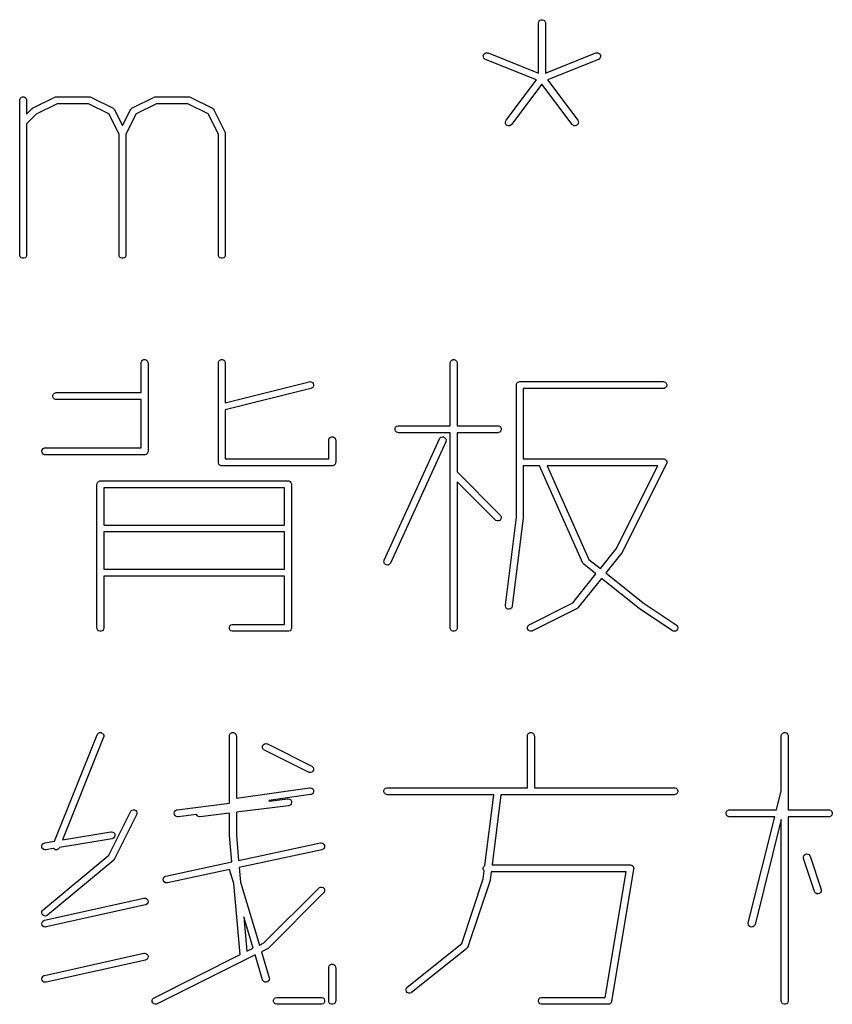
# Model space of a CAD drawing. Extents: x 20 to 216, y -192 to -20.
# Tile 3 of 11: x 43 to 61, y -192 to -171. Entities that reach past the tile are written whole.
import ezdxf

# ---------------------------------------------------------------- set-up
doc = ezdxf.new("R2010")
doc.units = 0
doc.layers.add('BLACK', color=7, linetype='CONTINUOUS')

msp = doc.modelspace()

# ---------------------------------------------------------------- linework, layer by layer
at = {"layer": 'BLACK', "linetype": 'CONTINUOUS'}
for p, q in [((54.558459, -171.266223), (54.569658, -171.239187)), ((54.569658, -171.239187), (54.59035, -171.218495)), ((54.59035, -171.218495), (54.617386, -171.207296)), ((54.617386, -171.207296), (54.64665, -171.207296)), ((54.64665, -171.207296), (54.673686, -171.218495)), ((54.673686, -171.218495), (54.694378, -171.239187)), ((54.694378, -171.239187), (54.705577, -171.266223)), ((54.557018, -171.280855), (54.558459, -171.266223)), ((54.557018, -172.360553), (54.557018, -171.280855)), ((54.705577, -171.266223), (54.707018, -171.280855)), ((54.707018, -171.280855), (54.707018, -172.360553)), ((53.36781, -171.981406), (53.378678, -171.954235)), ((53.368167, -172.010668), (53.36781, -171.981406)), ((53.379694, -172.037565), (53.368167, -172.010668)), ((53.378678, -171.954235), (53.399117, -171.933292)), ((53.400637, -172.058004), (53.379694, -172.037565)), ((53.399117, -171.933292), (53.426014, -171.921765)), ((53.413688, -172.064776), (53.400637, -172.058004)), ((54.5133, -172.504621), (53.413688, -172.064776)), ((53.426014, -171.921765), (53.455276, -171.921408)), ((53.455276, -171.921408), (53.469396, -171.925504)), ((53.469396, -171.925504), (54.557018, -172.360553)), ((54.707018, -172.360553), (55.794641, -171.925504)), ((55.850349, -172.064776), (54.750735, -172.504621)), ((55.794641, -171.925504), (55.808761, -171.921408)), ((55.808761, -171.921408), (55.838023, -171.921765)), ((55.838023, -171.921765), (55.86492, -171.933292)), ((55.8634, -172.058004), (55.850349, -172.064776)), ((55.884343, -172.037565), (55.8634, -172.058004)), ((55.86492, -171.933292), (55.885359, -171.954235)), ((55.89587, -172.010668), (55.884343, -172.037565)), ((55.885359, -171.954235), (55.896227, -171.981406)), ((55.896227, -171.981406), (55.89587, -172.010668)), ((53.857733, -173.378712), (54.5133, -172.504621)), ((54.750735, -172.504621), (55.406304, -173.378712)), ((54.632018, -172.596331), (53.977733, -173.468712)), ((55.286304, -173.468712), (54.632018, -172.596331)), ((43.366542, -172.947521), (43.367983, -172.932889)), ((43.366542, -176.280855), (43.366542, -172.947521)), ((43.367983, -172.932889), (43.379182, -172.905853)), ((43.379182, -172.905853), (43.399874, -172.885161)), ((43.399874, -172.885161), (43.42691, -172.873962)), ((43.42691, -172.873962), (43.456174, -172.873962)), ((43.456174, -172.873962), (43.48321, -172.885161)), ((43.48321, -172.885161), (43.503902, -172.905853)), ((43.503902, -172.905853), (43.515101, -172.932889)), ((43.515101, -172.932889), (43.516542, -172.947521)), ((43.516542, -172.947521), (43.516542, -173.242646)), ((43.646096, -173.118535), (44.122286, -172.880439)), ((44.122286, -172.880439), (44.136018, -172.875184)), ((44.136018, -172.875184), (44.138705, -172.874993)), ((44.138705, -172.874993), (44.141195, -172.873962)), ((44.141195, -172.873962), (44.155827, -172.872521)), ((44.155827, -172.872521), (44.870113, -172.872521)), ((44.870113, -172.872521), (44.884745, -172.873962)), ((44.884745, -172.873962), (44.887234, -172.874993)), ((44.887234, -172.874993), (44.889922, -172.875184)), ((44.889922, -172.875184), (44.903654, -172.880439)), ((44.903654, -172.880439), (45.379845, -173.118535)), ((45.788953, -173.118535), (46.265144, -172.880439)), ((46.265144, -172.880439), (46.278876, -172.875184)), ((46.278876, -172.875184), (46.281563, -172.874993)), ((46.281563, -172.874993), (46.284053, -172.873962)), ((46.284053, -172.873962), (46.298685, -172.872521)), ((46.298685, -172.872521), (47.01297, -172.872521)), ((47.01297, -172.872521), (47.027602, -172.873962)), ((47.027602, -172.873962), (47.030091, -172.874993)), ((47.030091, -172.874993), (47.032779, -172.875184)), ((47.032779, -172.875184), (47.046511, -172.880439)), ((47.046511, -172.880439), (47.522702, -173.118535)), ((43.516542, -173.242646), (43.626604, -173.132584)), ((43.626604, -173.132584), (43.632356, -173.127863)), ((43.632356, -173.127863), (43.633653, -173.126368)), ((43.633653, -173.126368), (43.635907, -173.124948)), ((43.635907, -173.124948), (43.637969, -173.123257)), ((43.637969, -173.123257), (43.639799, -173.122498)), ((43.639799, -173.122498), (43.646096, -173.118535)), ((44.173532, -173.022521), (43.724064, -173.247255)), ((44.852408, -173.022521), (44.173532, -173.022521)), ((45.290402, -173.241518), (44.852408, -173.022521)), ((45.379845, -173.118535), (45.382291, -173.120075)), ((45.382291, -173.120075), (45.383446, -173.12046)), ((45.383446, -173.12046), (45.384884, -173.121707)), ((45.384884, -173.121707), (45.392288, -173.126368)), ((45.392288, -173.126368), (45.398447, -173.133469)), ((45.398447, -173.133469), (45.405554, -173.139633)), ((45.405554, -173.139633), (45.410215, -173.147038)), ((45.410215, -173.147038), (45.411461, -173.148475)), ((45.411461, -173.148475), (45.411845, -173.149628)), ((45.411845, -173.149628), (45.413386, -173.152076)), ((45.413386, -173.152076), (45.584399, -173.494102)), ((45.584399, -173.494102), (45.755412, -173.152076)), ((45.755412, -173.152076), (45.756952, -173.149629)), ((45.756952, -173.149629), (45.757337, -173.148475)), ((45.757337, -173.148475), (45.758584, -173.147036)), ((45.758584, -173.147036), (45.763245, -173.139633)), ((45.763245, -173.139633), (45.770347, -173.133472)), ((45.770347, -173.133472), (45.77651, -173.126367)), ((45.77651, -173.126367), (45.783911, -173.121707)), ((45.783911, -173.121707), (45.785352, -173.120459)), ((45.785352, -173.120459), (45.786508, -173.120073)), ((45.786508, -173.120073), (45.788953, -173.118535)), ((46.31639, -173.022521), (45.878395, -173.241518)), ((46.995265, -173.022521), (46.31639, -173.022521)), ((47.433259, -173.241518), (46.995265, -173.022521)), ((47.522702, -173.118535), (47.525148, -173.120075)), ((47.525148, -173.120075), (47.526303, -173.12046)), ((47.526303, -173.12046), (47.527741, -173.121707)), ((47.527741, -173.121707), (47.535145, -173.126368)), ((47.535145, -173.126368), (47.541304, -173.133469)), ((47.541304, -173.133469), (47.548411, -173.139633)), ((47.548411, -173.139633), (47.553072, -173.147038)), ((47.553072, -173.147038), (47.554318, -173.148475)), ((47.554318, -173.148475), (47.554702, -173.149628)), ((47.554702, -173.149628), (47.556243, -173.152076)), ((47.556243, -173.152076), (47.794338, -173.628266)), ((43.724064, -173.247255), (43.516542, -173.454778)), ((45.509399, -173.679512), (45.290402, -173.241518)), ((45.878395, -173.241518), (45.659399, -173.679512)), ((47.652256, -173.679512), (47.433259, -173.241518)), ((53.850107, -173.391282), (53.857733, -173.378712)), ((55.406304, -173.378712), (55.41393, -173.391282)), ((43.516542, -173.454778), (43.516542, -176.280855)), ((53.842844, -173.41963), (53.850107, -173.391282)), ((53.846983, -173.448599), (53.842844, -173.41963)), ((53.861892, -173.47378), (53.846983, -173.448599)), ((53.885303, -173.491338), (53.861892, -173.47378)), ((53.913651, -173.498601), (53.885303, -173.491338)), ((53.94262, -173.494462), (53.913651, -173.498601)), ((53.967801, -173.479553), (53.94262, -173.494462)), ((53.977733, -173.468712), (53.967801, -173.479553)), ((55.296236, -173.479553), (55.286304, -173.468712)), ((55.321417, -173.494462), (55.296236, -173.479553)), ((55.350385, -173.4986), (55.321417, -173.494462)), ((55.378734, -173.491338), (55.350385, -173.4986)), ((55.402145, -173.47378), (55.378734, -173.491338)), ((55.417054, -173.448599), (55.402145, -173.47378)), ((55.41393, -173.391282), (55.421193, -173.41963)), ((55.421193, -173.41963), (55.417054, -173.448599)), ((45.509399, -176.280855), (45.509399, -173.679512)), ((45.659399, -173.679512), (45.659399, -176.280855)), ((47.652256, -176.280855), (47.652256, -173.679512)), ((47.794338, -173.628266), (47.799593, -173.641998)), ((47.799593, -173.641998), (47.799783, -173.644685)), ((47.799783, -173.644685), (47.800815, -173.647175)), ((47.800815, -173.647175), (47.802256, -173.661807)), ((47.802256, -173.661807), (47.802256, -176.280855)), ((43.367983, -176.295487), (43.366542, -176.280855)), ((43.379182, -176.322523), (43.367983, -176.295487)), ((43.399874, -176.343215), (43.379182, -176.322523)), ((43.42691, -176.354414), (43.399874, -176.343215)), ((43.456174, -176.354414), (43.42691, -176.354414)), ((43.48321, -176.343215), (43.456174, -176.354414)), ((43.503902, -176.322523), (43.48321, -176.343215)), ((43.515101, -176.295487), (43.503902, -176.322523)), ((43.516542, -176.280855), (43.515101, -176.295487)), ((45.51084, -176.295487), (45.509399, -176.280855)), ((45.522039, -176.322523), (45.51084, -176.295487)), ((45.542731, -176.343215), (45.522039, -176.322523)), ((45.569767, -176.354414), (45.542731, -176.343215)), ((45.599031, -176.354414), (45.569767, -176.354414)), ((45.626067, -176.343215), (45.599031, -176.354414)), ((45.646759, -176.322523), (45.626067, -176.343215)), ((45.657958, -176.295487), (45.646759, -176.322523)), ((45.659399, -176.280855), (45.657958, -176.295487)), ((47.653697, -176.295487), (47.652256, -176.280855)), ((47.664896, -176.322523), (47.653697, -176.295487)), ((47.685588, -176.343215), (47.664896, -176.322523)), ((47.712624, -176.354414), (47.685588, -176.343215)), ((47.741888, -176.354414), (47.712624, -176.354414)), ((47.768924, -176.343215), (47.741888, -176.354414)), ((47.789616, -176.322523), (47.768924, -176.343215)), ((47.800815, -176.295487), (47.789616, -176.322523)), ((47.802256, -176.280855), (47.800815, -176.295487)), ((45.985587, -178.616289), (45.987028, -178.601657)), ((45.985587, -179.255575), (45.985587, -178.616289)), ((45.987028, -178.601657), (45.998227, -178.574621)), ((45.998227, -178.574621), (46.018919, -178.553929)), ((46.018919, -178.553929), (46.045955, -178.54273)), ((46.045955, -178.54273), (46.075219, -178.54273)), ((46.075219, -178.54273), (46.102255, -178.553929)), ((46.102255, -178.553929), (46.122947, -178.574621)), ((46.122947, -178.574621), (46.134146, -178.601657)), ((46.134146, -178.601657), (46.135587, -178.616289)), ((46.135587, -178.616289), (46.135587, -180.521051)), ((47.652254, -178.616289), (47.653695, -178.601657)), ((47.652254, -180.759146), (47.652254, -178.616289)), ((47.653695, -178.601657), (47.664894, -178.574621)), ((47.664894, -178.574621), (47.685586, -178.553929)), ((47.685586, -178.553929), (47.712622, -178.54273)), ((47.712622, -178.54273), (47.741886, -178.54273)), ((47.741886, -178.54273), (47.768922, -178.553929)), ((47.768922, -178.553929), (47.789614, -178.574621)), ((47.789614, -178.574621), (47.800813, -178.601657)), ((47.800813, -178.601657), (47.802254, -178.616289)), ((47.802254, -178.616289), (47.802254, -179.472611)), ((52.652253, -178.616289), (52.653694, -178.601657)), ((52.652253, -179.96986), (52.652253, -178.616289)), ((52.653694, -178.601657), (52.664893, -178.574621)), ((52.664893, -178.574621), (52.685585, -178.553929)), ((52.685585, -178.553929), (52.712621, -178.54273)), ((52.712621, -178.54273), (52.741885, -178.54273)), ((52.741885, -178.54273), (52.768921, -178.553929)), ((52.768921, -178.553929), (52.789613, -178.574621)), ((52.789613, -178.574621), (52.800812, -178.601657)), ((52.800812, -178.601657), (52.802253, -178.616289)), ((52.802253, -178.616289), (52.802253, -179.96986)), ((47.802254, -179.472611), (49.613826, -179.019719)), ((49.613826, -179.019719), (49.628371, -179.017568)), ((49.628371, -179.017568), (49.657316, -179.021876)), ((49.657316, -179.021876), (49.682409, -179.036931)), ((49.682409, -179.036931), (49.69983, -179.060444)), ((49.70262, -179.117779), (49.687565, -179.142872)), ((49.69983, -179.060444), (49.706928, -179.088834)), ((49.706928, -179.088834), (49.70262, -179.117779)), ((54.080825, -179.09248), (54.082266, -179.077848)), ((54.080825, -181.944952), (54.080825, -179.09248)), ((54.082266, -179.077848), (54.093465, -179.050812)), ((54.093465, -179.050812), (54.114157, -179.03012)), ((54.114157, -179.03012), (54.141193, -179.018921)), ((54.141193, -179.018921), (54.155825, -179.01748)), ((54.155825, -179.01748), (57.251063, -179.01748)), ((57.251063, -179.01748), (57.265695, -179.018921)), ((57.265695, -179.018921), (57.292731, -179.03012)), ((57.292731, -179.03012), (57.313423, -179.050812)), ((57.313423, -179.050812), (57.324622, -179.077848)), ((57.324622, -179.107112), (57.313423, -179.134148)), ((57.324622, -179.077848), (57.324622, -179.107112)), ((44.082266, -179.315943), (44.093465, -179.288907)), ((44.082266, -179.345207), (44.082266, -179.315943)), ((44.093465, -179.288907), (44.114157, -179.268215)), ((44.114157, -179.268215), (44.141193, -179.257016)), ((44.141193, -179.257016), (44.155825, -179.255575)), ((44.155825, -179.255575), (45.985587, -179.255575)), ((49.650207, -179.165241), (47.802254, -179.627228)), ((49.664052, -179.160294), (49.650207, -179.165241)), ((49.687565, -179.142872), (49.664052, -179.160294)), ((57.251063, -179.16748), (54.230825, -179.16748)), ((54.230825, -179.16748), (54.230825, -180.684146)), ((57.265695, -179.166039), (57.251063, -179.16748)), ((57.292731, -179.15484), (57.265695, -179.166039)), ((57.313423, -179.134148), (57.292731, -179.15484)), ((44.093465, -179.372243), (44.082266, -179.345207)), ((44.114157, -179.392935), (44.093465, -179.372243)), ((44.141193, -179.404134), (44.114157, -179.392935)), ((44.155825, -179.405575), (44.141193, -179.404134)), ((45.985587, -179.405575), (44.155825, -179.405575)), ((45.985587, -180.446051), (45.985587, -179.405575)), ((47.802254, -179.627228), (47.802254, -180.684146)), ((51.522145, -179.971301), (51.536777, -179.96986)), ((51.536777, -179.96986), (52.652253, -179.96986)), ((52.802253, -179.96986), (53.679634, -179.96986)), ((53.679634, -179.96986), (53.694266, -179.971301)), ((51.463218, -180.030228), (51.474417, -180.003192)), ((51.463218, -180.059492), (51.463218, -180.030228)), ((51.474417, -180.086528), (51.463218, -180.059492)), ((51.474417, -180.003192), (51.495109, -179.9825)), ((51.495109, -180.10722), (51.474417, -180.086528)), ((51.495109, -179.9825), (51.522145, -179.971301)), ((51.522145, -180.118419), (51.495109, -180.10722)), ((51.536777, -180.11986), (51.522145, -180.118419)), ((52.652253, -180.11986), (51.536777, -180.11986)), ((52.652253, -184.330575), (52.652253, -180.11986)), ((53.679634, -180.11986), (52.802253, -180.11986)), ((52.802253, -180.11986), (52.802253, -180.966175)), ((53.694266, -180.118419), (53.679634, -180.11986)), ((53.694266, -179.971301), (53.721302, -179.9825)), ((53.721302, -180.10722), (53.694266, -180.118419)), ((53.721302, -179.9825), (53.741994, -180.003192)), ((53.741994, -180.086528), (53.721302, -180.10722)), ((53.741994, -180.003192), (53.753193, -180.030228)), ((53.753193, -180.059492), (53.741994, -180.086528)), ((53.753193, -180.030228), (53.753193, -180.059492)), ((50.033206, -180.282956), (50.034647, -180.268324)), ((50.033206, -180.684146), (50.033206, -180.282956)), ((50.034647, -180.268324), (50.045846, -180.241288)), ((50.045846, -180.241288), (50.066538, -180.220596)), ((50.066538, -180.220596), (50.093574, -180.209397)), ((50.093574, -180.209397), (50.122838, -180.209397)), ((50.122838, -180.209397), (50.149874, -180.220596)), ((50.149874, -180.220596), (50.170566, -180.241288)), ((50.170566, -180.241288), (50.181765, -180.268324)), ((50.181765, -180.268324), (50.183206, -180.282956)), ((50.183206, -180.282956), (50.183206, -180.759146)), ((51.230405, -182.870968), (52.42088, -180.251921)), ((52.557435, -180.313991), (51.366959, -182.933038)), ((52.42088, -180.251921), (52.428247, -180.239197)), ((52.428247, -180.239197), (52.44963, -180.219218)), ((52.44963, -180.219218), (52.47703, -180.208943)), ((52.47703, -180.208943), (52.506276, -180.209936)), ((52.506276, -180.209936), (52.532917, -180.222045)), ((52.532917, -180.222045), (52.552896, -180.243428)), ((52.552896, -180.243428), (52.563171, -180.270828)), ((52.562178, -180.300075), (52.557435, -180.313991)), ((52.563171, -180.270828), (52.562178, -180.300075)), ((43.844171, -180.506419), (43.85537, -180.479383)), ((43.844171, -180.535683), (43.844171, -180.506419)), ((43.85537, -180.562719), (43.844171, -180.535683)), ((43.85537, -180.479383), (43.876062, -180.458691)), ((43.876062, -180.583411), (43.85537, -180.562719)), ((43.876062, -180.458691), (43.903098, -180.447492)), ((43.903098, -180.59461), (43.876062, -180.583411)), ((43.903098, -180.447492), (43.91773, -180.446051)), ((43.91773, -180.596051), (43.903098, -180.59461)), ((43.91773, -180.446051), (45.985587, -180.446051)), ((46.060587, -180.596051), (43.91773, -180.596051)), ((46.075219, -180.59461), (46.060587, -180.596051)), ((46.102255, -180.583411), (46.075219, -180.59461)), ((46.122947, -180.562719), (46.102255, -180.583411)), ((46.134146, -180.535683), (46.122947, -180.562719)), ((46.135587, -180.521051), (46.134146, -180.535683)), ((47.653695, -180.773777), (47.652254, -180.759146)), ((47.653695, -180.773778), (47.653695, -180.773777)), ((47.664894, -180.800814), (47.653695, -180.773778)), ((47.685586, -180.821506), (47.664894, -180.800814)), ((47.802254, -180.684146), (50.033206, -180.684146)), ((50.170566, -180.800814), (50.149874, -180.821506)), ((50.181765, -180.773778), (50.170566, -180.800814)), ((50.183206, -180.759146), (50.181765, -180.773777)), ((50.181765, -180.773777), (50.181765, -180.773778)), ((54.230825, -180.684146), (57.251063, -180.684146)), ((57.318145, -180.792687), (56.365764, -182.697449)), ((57.251063, -180.684146), (57.265695, -180.685587)), ((57.265695, -180.685587), (57.268184, -180.686618)), ((57.268184, -180.686618), (57.270872, -180.686809)), ((57.270872, -180.686809), (57.281628, -180.692187)), ((57.281628, -180.692187), (57.292731, -180.696786)), ((57.292731, -180.696786), (57.294635, -180.69869)), ((57.294635, -180.69869), (57.297047, -180.699896)), ((57.297047, -180.699896), (57.304925, -180.70898)), ((57.304925, -180.70898), (57.313423, -180.717478)), ((57.313423, -180.717478), (57.314454, -180.719968)), ((57.314454, -180.719968), (57.31622, -180.722004)), ((57.31622, -180.722004), (57.32002, -180.733406)), ((57.3234, -180.778955), (57.318145, -180.792687)), ((57.32002, -180.733406), (57.324622, -180.744514)), ((57.32359, -180.776267), (57.3234, -180.778955)), ((57.324622, -180.773778), (57.32359, -180.776267)), ((57.324622, -180.744514), (57.324622, -180.747209)), ((57.324622, -180.747209), (57.325474, -180.749765)), ((57.325474, -180.749765), (57.324622, -180.761756)), ((57.324622, -180.761756), (57.324622, -180.773778)), ((47.712622, -180.832705), (47.685586, -180.821506)), ((47.727254, -180.834146), (47.712622, -180.832705)), ((50.108206, -180.834146), (47.727254, -180.834146)), ((50.122838, -180.832705), (50.108206, -180.834146)), ((50.149874, -180.821506), (50.122838, -180.832705)), ((52.802253, -180.966175), (53.732667, -181.896589)), ((54.583275, -180.834146), (54.230825, -180.834146)), ((54.230825, -180.834146), (54.230825, -181.949622)), ((55.51586, -182.932463), (54.583275, -180.834146)), ((57.12971, -180.834146), (54.747422, -180.834146)), ((54.747422, -180.834146), (55.645512, -182.854849)), ((56.235153, -182.62326), (57.12971, -180.834146)), ((45.033206, -181.235337), (45.034647, -181.220705)), ((45.033206, -184.330575), (45.033206, -181.235337)), ((45.034647, -181.220705), (45.045846, -181.193669)), ((45.045846, -181.193669), (45.066538, -181.172977)), ((45.066538, -181.172977), (45.093574, -181.161778)), ((45.093574, -181.161778), (45.108206, -181.160337)), ((45.108206, -181.160337), (49.155825, -181.160337)), ((49.155825, -181.160337), (49.170457, -181.161778)), ((49.170457, -181.161778), (49.197493, -181.172977)), ((49.197493, -181.172977), (49.218185, -181.193669)), ((49.218185, -181.193669), (49.229384, -181.220705)), ((49.229384, -181.220705), (49.230825, -181.235337)), ((49.230825, -181.235337), (49.230825, -184.330575)), ((53.626601, -182.002655), (52.802253, -181.178307)), ((52.802253, -181.178307), (52.802253, -184.330575)), ((49.080825, -181.310337), (45.183206, -181.310337)), ((45.183206, -181.310337), (45.183206, -182.112718)), ((49.080825, -182.112718), (49.080825, -181.310337)), ((53.637966, -182.011982), (53.626601, -182.002655)), ((53.665002, -182.023181), (53.637966, -182.011982)), ((53.694265, -182.023181), (53.665002, -182.023181)), ((53.721302, -182.011982), (53.694265, -182.023181)), ((53.741994, -181.99129), (53.721302, -182.011982)), ((53.732667, -181.896589), (53.741994, -181.907954)), ((53.741994, -181.907954), (53.753193, -181.93499)), ((53.753193, -181.964253), (53.741994, -181.99129)), ((53.753193, -181.93499), (53.753193, -181.964253)), ((53.843309, -183.845081), (54.080825, -181.944952)), ((54.230246, -181.958925), (53.992151, -183.863687)), ((54.230368, -181.95426), (54.230246, -181.958925)), ((54.230825, -181.949622), (54.230368, -181.95426)), ((45.183206, -182.112718), (49.080825, -182.112718)), ((49.080825, -182.262718), (45.183206, -182.262718)), ((45.183206, -182.262718), (45.183206, -183.065099)), ((49.080825, -183.065099), (49.080825, -182.262718)), ((55.892079, -183.052103), (56.235153, -182.62326)), ((56.357247, -182.71076), (56.009209, -183.145807)), ((56.357655, -182.710131), (56.357247, -182.71076)), ((56.357932, -182.709892), (56.357655, -182.710131)), ((56.361577, -182.7041), (56.357932, -182.709892)), ((56.365262, -182.698434), (56.361577, -182.7041)), ((56.365362, -182.698086), (56.365262, -182.698434)), ((56.365764, -182.697449), (56.365362, -182.698086)), ((51.224669, -182.914131), (51.225662, -182.884885)), ((51.234944, -182.941531), (51.224669, -182.914131)), ((51.225662, -182.884885), (51.230405, -182.870968)), ((51.254923, -182.962914), (51.234944, -182.941531)), ((51.366959, -182.933038), (51.359593, -182.945762)), ((55.52312, -182.945249), (55.51586, -182.932463)), ((55.525459, -182.947472), (55.52312, -182.945249)), ((55.645512, -182.854849), (55.892079, -183.052103)), ((45.183206, -183.065099), (49.080825, -183.065099)), ((51.281564, -182.975023), (51.254923, -182.962914)), ((51.31081, -182.976016), (51.281564, -182.975023)), ((51.33821, -182.965741), (51.31081, -182.976016)), ((51.359593, -182.945762), (51.33821, -182.965741)), ((55.527018, -182.950302), (55.525459, -182.947472)), ((55.537544, -182.960568), (55.527018, -182.950302)), ((55.798375, -183.169233), (55.537544, -182.960568)), ((56.009209, -183.145807), (56.819176, -183.793781)), ((49.080825, -183.215099), (45.183206, -183.215099)), ((45.183206, -183.215099), (45.183206, -184.330575)), ((49.080825, -184.255575), (49.080825, -183.215099)), ((55.298026, -183.794668), (55.798375, -183.169233)), ((55.915505, -183.262937), (55.404866, -183.901236)), ((56.72802, -183.912949), (55.915505, -183.262937)), ((54.360379, -184.263493), (55.298026, -183.794668)), ((56.819176, -183.793781), (57.53076, -184.268171)), ((53.842924, -183.859779), (53.843309, -183.845081)), ((53.850683, -183.887995), (53.842924, -183.859779)), ((53.868649, -183.911094), (53.850683, -183.887995)), ((53.894087, -183.92556), (53.868649, -183.911094)), ((53.923125, -183.92919), (53.894087, -183.92556)), ((53.951341, -183.921431), (53.923125, -183.92919)), ((53.97444, -183.903465), (53.951341, -183.921431)), ((53.988906, -183.878027), (53.97444, -183.903465)), ((53.992151, -183.863687), (53.988906, -183.878027)), ((55.379842, -183.921466), (54.427461, -184.397657)), ((55.392285, -183.913633), (55.379842, -183.921466)), ((55.393274, -183.912491), (55.392285, -183.913633)), ((55.3946, -183.911762), (55.393274, -183.912491)), ((55.404866, -183.901236), (55.3946, -183.911762)), ((56.730745, -183.914721), (56.72802, -183.912949)), ((56.733269, -183.916788), (56.730745, -183.914721)), ((57.447555, -184.392979), (56.733269, -183.916788)), ((45.034647, -184.345207), (45.033206, -184.330575)), ((45.045846, -184.372243), (45.034647, -184.345207)), ((45.066538, -184.392935), (45.045846, -184.372243)), ((45.093574, -184.404134), (45.066538, -184.392935)), ((45.122838, -184.404134), (45.093574, -184.404134)), ((45.149874, -184.392935), (45.122838, -184.404134)), ((45.170566, -184.372243), (45.149874, -184.392935)), ((45.181765, -184.345207), (45.170566, -184.372243)), ((45.183206, -184.330575), (45.181765, -184.345207)), ((47.89179, -184.315943), (47.902989, -184.288907)), ((47.89179, -184.345207), (47.89179, -184.315943)), ((47.902989, -184.372243), (47.89179, -184.345207)), ((47.902989, -184.288907), (47.923681, -184.268215)), ((47.923681, -184.392935), (47.902989, -184.372243)), ((47.923681, -184.268215), (47.950717, -184.257016)), ((47.950717, -184.404134), (47.923681, -184.392935)), ((47.950717, -184.257016), (47.965349, -184.255575)), ((47.965349, -184.405575), (47.950717, -184.404134)), ((47.965349, -184.255575), (49.080825, -184.255575)), ((49.155825, -184.405575), (47.965349, -184.405575)), ((49.170457, -184.404134), (49.155825, -184.405575)), ((49.197493, -184.392935), (49.170457, -184.404134)), ((49.218185, -184.372243), (49.197493, -184.392935)), ((49.229384, -184.345207), (49.218185, -184.372243)), ((49.230825, -184.330575), (49.229384, -184.345206)), ((49.229384, -184.345206), (49.229384, -184.345207)), ((52.653694, -184.345207), (52.652253, -184.330575)), ((52.664893, -184.372243), (52.653694, -184.345207)), ((52.685585, -184.392935), (52.664893, -184.372243)), ((52.712621, -184.404134), (52.685585, -184.392935)), ((52.741885, -184.404134), (52.712621, -184.404134)), ((52.768921, -184.392935), (52.741885, -184.404134)), ((52.789613, -184.372243), (52.768921, -184.392935)), ((52.800812, -184.345207), (52.789613, -184.372243)), ((52.802253, -184.330575), (52.800812, -184.345207)), ((54.319509, -184.321194), (54.328763, -184.293433)), ((54.321583, -184.350384), (54.319509, -184.321194)), ((54.33467, -184.376559), (54.321583, -184.350384)), ((54.328763, -184.293433), (54.347936, -184.271325)), ((54.356778, -184.395732), (54.33467, -184.376559)), ((54.347936, -184.271325), (54.360379, -184.263493)), ((54.384539, -184.404986), (54.356778, -184.395732)), ((54.413729, -184.402912), (54.384539, -184.404986)), ((54.427461, -184.397657), (54.413729, -184.402912)), ((57.460529, -184.399896), (57.447555, -184.392979)), ((57.489237, -184.405575), (57.460529, -184.399896)), ((57.517931, -184.399836), (57.489237, -184.405575)), ((57.542246, -184.383553), (57.517931, -184.399836)), ((57.53076, -184.268171), (57.542136, -184.277487)), ((57.542136, -184.277487), (57.558419, -184.301802)), ((57.558479, -184.359204), (57.542246, -184.383553)), ((57.558419, -184.301802), (57.564158, -184.330496)), ((57.564158, -184.330496), (57.558479, -184.359204)), ((44.11887, -188.937402), (45.03857, -186.638155)), ((45.177842, -186.693863), (44.291965, -188.908553)), ((45.03857, -186.638155), (45.045342, -186.625104)), ((45.045342, -186.625104), (45.065781, -186.604161)), ((45.065781, -186.604161), (45.092678, -186.592634)), ((45.092678, -186.592634), (45.12194, -186.592277)), ((45.12194, -186.592277), (45.149111, -186.603145)), ((45.149111, -186.603145), (45.170054, -186.623584)), ((45.170054, -186.623584), (45.181581, -186.650481)), ((45.181938, -186.679743), (45.177842, -186.693863)), ((45.181581, -186.650481), (45.181938, -186.679743)), ((47.890349, -186.666009), (47.89179, -186.651377)), ((47.890349, -188.117657), (47.890349, -186.666009)), ((47.89179, -186.651377), (47.902989, -186.624341)), ((47.902989, -186.624341), (47.923681, -186.603649)), ((47.923681, -186.603649), (47.950717, -186.59245)), ((47.950717, -186.59245), (47.979981, -186.59245)), ((47.979981, -186.59245), (48.007017, -186.603649)), ((48.007017, -186.603649), (48.027709, -186.624341)), ((48.027709, -186.624341), (48.038908, -186.651377)), ((48.038908, -186.651377), (48.040349, -186.666009)), ((48.040349, -186.666009), (48.040349, -188.008104)), ((54.31892, -186.666009), (54.320361, -186.651377)), ((54.31892, -187.781485), (54.31892, -186.666009)), ((54.320361, -186.651377), (54.33156, -186.624341)), ((54.33156, -186.624341), (54.352252, -186.603649)), ((54.352252, -186.603649), (54.379288, -186.59245)), ((54.379288, -186.59245), (54.408552, -186.59245)), ((54.408552, -186.59245), (54.435588, -186.603649)), ((54.435588, -186.603649), (54.45628, -186.624341)), ((54.45628, -186.624341), (54.467479, -186.651377)), ((54.467479, -186.651377), (54.46892, -186.666009)), ((54.46892, -186.666009), (54.46892, -187.781485)), ((59.79511, -186.666009), (59.796551, -186.651377)), ((59.79511, -187.84725), (59.79511, -186.666009)), ((59.796551, -186.651377), (59.80775, -186.624341)), ((59.80775, -186.624341), (59.828442, -186.603649)), ((59.828442, -186.603649), (59.855478, -186.59245)), ((59.855478, -186.59245), (59.884742, -186.59245)), ((59.884742, -186.59245), (59.911778, -186.603649)), ((59.911778, -186.603649), (59.93247, -186.624341)), ((59.93247, -186.624341), (59.943669, -186.651377)), ((59.943669, -186.651377), (59.94511, -186.666009)), ((59.94511, -186.666009), (59.94511, -188.257676)), ((48.605224, -186.913485), (48.607298, -186.884295)), ((48.614478, -186.941246), (48.605224, -186.913485)), ((48.607298, -186.884295), (48.620385, -186.85812)), ((48.633651, -186.963354), (48.614478, -186.941246)), ((48.620385, -186.85812), (48.642493, -186.838947)), ((48.646094, -186.971186), (48.633651, -186.963354)), ((48.642493, -186.838947), (48.670254, -186.829693)), ((49.598475, -187.447377), (48.646094, -186.971186)), ((48.670254, -186.829693), (48.699444, -186.831767)), ((48.699444, -186.831767), (48.713176, -186.837022)), ((48.713176, -186.837022), (49.665557, -187.313213)), ((49.665557, -187.313213), (49.678, -187.321046)), ((49.678, -187.321046), (49.697174, -187.343153)), ((49.704353, -187.400105), (49.691266, -187.426279)), ((49.697174, -187.343153), (49.706427, -187.370914)), ((49.706427, -187.370914), (49.704353, -187.400105)), ((49.612207, -187.452632), (49.598475, -187.447377)), ((49.641397, -187.454706), (49.612207, -187.452632)), ((49.669158, -187.445452), (49.641397, -187.454706)), ((49.691266, -187.426279), (49.669158, -187.445452)), ((48.040349, -188.008104), (49.62141, -187.782239)), ((49.62141, -187.782239), (49.636098, -187.781596)), ((49.636098, -187.781596), (49.664446, -187.788859)), ((49.664446, -187.788859), (49.687857, -187.806417)), ((49.687857, -187.806417), (49.702767, -187.831597)), ((49.702767, -187.831597), (49.706905, -187.860567)), ((51.225123, -187.841853), (51.236322, -187.814817)), ((51.236322, -187.814817), (51.257014, -187.794125)), ((51.257014, -187.794125), (51.28405, -187.782926)), ((51.28405, -187.782926), (51.298682, -187.781485)), ((51.298682, -187.781485), (54.31892, -187.781485)), ((54.46892, -187.781485), (57.489158, -187.781485)), ((57.489158, -187.781485), (57.50379, -187.782926)), ((57.50379, -187.782926), (57.530826, -187.794125)), ((57.530826, -187.794125), (57.551518, -187.814817)), ((57.551518, -187.814817), (57.562717, -187.841853)), ((49.642623, -187.930731), (48.744076, -188.059094)), ((48.750113, -188.06971), (49.146522, -188.020159)), ((49.146522, -188.020159), (49.16122, -188.019774)), ((49.16122, -188.019774), (49.189436, -188.027533)), ((49.189436, -188.027533), (49.212535, -188.045499)), ((49.656904, -187.927235), (49.642623, -187.930731)), ((49.682084, -187.912325), (49.656904, -187.927235)), ((49.699642, -187.888915), (49.682084, -187.912325)), ((49.706905, -187.860567), (49.699642, -187.888915)), ((51.225123, -187.871117), (51.225123, -187.841853)), ((51.236322, -187.898153), (51.225123, -187.871117)), ((51.257014, -187.918845), (51.236322, -187.898153)), ((51.28405, -187.930044), (51.257014, -187.918845)), ((51.298682, -187.931485), (51.28405, -187.930044)), ((53.594675, -187.931485), (51.298682, -187.931485)), ((53.40371, -189.459201), (53.594675, -187.931485)), ((53.745843, -187.931485), (53.55626, -189.448152)), ((57.489158, -187.931485), (53.745843, -187.931485)), ((57.50379, -187.930044), (57.489158, -187.931485)), ((57.530826, -187.918845), (57.50379, -187.930044)), ((57.551518, -187.898153), (57.530826, -187.918845)), ((57.562717, -187.871117), (57.551518, -187.898153)), ((57.562717, -187.841853), (57.562717, -187.871117)), ((59.692503, -188.257676), (59.79511, -187.84725)), ((46.76557, -188.258255), (47.890349, -188.117657)), ((49.165127, -188.169001), (48.040349, -188.309598)), ((48.744076, -188.059094), (48.750113, -188.06971)), ((49.179468, -188.165756), (49.165127, -188.169001)), ((49.204906, -188.15129), (49.179468, -188.165756)), ((49.222871, -188.128191), (49.204906, -188.15129)), ((49.212535, -188.045499), (49.227001, -188.070937)), ((49.23063, -188.099975), (49.222871, -188.128191)), ((49.227001, -188.070937), (49.23063, -188.099975)), ((45.286235, -189.237482), (45.75541, -188.299135)), ((45.889574, -188.366217), (45.413383, -189.318598)), ((45.75541, -188.299135), (45.763243, -188.286692)), ((45.763243, -188.286692), (45.78535, -188.267518)), ((45.78535, -188.267518), (45.813111, -188.258265)), ((45.813111, -188.258265), (45.842302, -188.260339)), ((45.842302, -188.260339), (45.868476, -188.273426)), ((45.868476, -188.273426), (45.887649, -188.295534)), ((45.887649, -188.295534), (45.896903, -188.323295)), ((45.894829, -188.352485), (45.889574, -188.366217)), ((45.896903, -188.323295), (45.894829, -188.352485)), ((46.700067, -188.327281), (46.707826, -188.299065)), ((46.703697, -188.356319), (46.700067, -188.327281)), ((46.718163, -188.381757), (46.703697, -188.356319)), ((46.707826, -188.299065), (46.725792, -188.275966)), ((46.741262, -188.399723), (46.718163, -188.381757)), ((46.725792, -188.275966), (46.75123, -188.2615)), ((46.769478, -188.407482), (46.741262, -188.399723)), ((46.75123, -188.2615), (46.76557, -188.258255)), ((46.784176, -188.407097), (46.769478, -188.407482)), ((47.180584, -188.357545), (46.784176, -188.407097)), ((47.194353, -188.381757), (47.180584, -188.357545)), ((47.217452, -188.399723), (47.194353, -188.381757)), ((47.245668, -188.407482), (47.217452, -188.399723)), ((47.260366, -188.407097), (47.245668, -188.407482)), ((47.890349, -188.328348), (47.260366, -188.407097)), ((47.890349, -188.808866), (47.890349, -188.328348)), ((48.040349, -188.309598), (48.040349, -188.805464)), ((58.606075, -188.318044), (58.617274, -188.291008)), ((58.606075, -188.347308), (58.606075, -188.318044)), ((58.617274, -188.374344), (58.606075, -188.347308)), ((58.617274, -188.291008), (58.637966, -188.270316)), ((58.637966, -188.395036), (58.617274, -188.374344)), ((58.637966, -188.270316), (58.665002, -188.259117)), ((58.665002, -188.406235), (58.637966, -188.395036)), ((58.665002, -188.259117), (58.679634, -188.257676)), ((58.679634, -188.407676), (58.665002, -188.406235)), ((58.679634, -188.257676), (59.692503, -188.257676)), ((59.655003, -188.407676), (58.679634, -188.407676)), ((59.083063, -190.695438), (59.655003, -188.407676)), ((59.79511, -188.465718), (59.228585, -190.731818)), ((59.79511, -192.380295), (59.79511, -188.465718)), ((59.94511, -188.257676), (60.822491, -188.257676)), ((60.822491, -188.407676), (59.94511, -188.407676)), ((59.94511, -188.407676), (59.94511, -192.380295)), ((60.822491, -188.257676), (60.837123, -188.259117)), ((60.837123, -188.406235), (60.822491, -188.407676)), ((60.837123, -188.259117), (60.864159, -188.270316)), ((60.864159, -188.395036), (60.837123, -188.406235)), ((60.864159, -188.270316), (60.884851, -188.291008)), ((60.884851, -188.374344), (60.864159, -188.395036)), ((60.884851, -188.291008), (60.89605, -188.318044)), ((60.89605, -188.347308), (60.884851, -188.374344)), ((60.89605, -188.318044), (60.89605, -188.347308)), ((45.358631, -188.882846), (44.226792, -189.071485)), ((44.291965, -188.908553), (45.333971, -188.734887)), ((45.333971, -188.734887), (45.348641, -188.733902)), ((45.348641, -188.733902), (45.37715, -188.740504)), ((45.372827, -188.879019), (45.358631, -188.882846)), ((45.397654, -188.863527), (45.372827, -188.879019)), ((45.37715, -188.740504), (45.400962, -188.757513)), ((45.414662, -188.839715), (45.397654, -188.863527)), ((45.400962, -188.757513), (45.416453, -188.78234)), ((45.421264, -188.811206), (45.414662, -188.839715)), ((45.416453, -188.78234), (45.421264, -188.811206)), ((47.890682, -188.812252), (47.890349, -188.808866)), ((47.890657, -188.815656), (47.890682, -188.812252)), ((47.942267, -189.383368), (47.890657, -188.815656)), ((48.040349, -188.805464), (48.090007, -189.351709)), ((43.842766, -189.044621), (43.849368, -189.016112)), ((43.847577, -189.073487), (43.842766, -189.044621)), ((43.863069, -189.098314), (43.847577, -189.073487)), ((43.849368, -189.016112), (43.866377, -188.9923)), ((43.886881, -189.115323), (43.863069, -189.098314)), ((43.866377, -188.9923), (43.891204, -188.976808)), ((43.891204, -188.976808), (43.9054, -188.972981)), ((43.9054, -188.972981), (44.11887, -188.937402)), ((44.097683, -189.093003), (43.93006, -189.120941)), ((44.11492, -189.109825), (44.097683, -189.093003)), ((44.218689, -189.087866), (44.19825, -189.108809)), ((44.225461, -189.074815), (44.218689, -189.087866)), ((44.226792, -189.071485), (44.225461, -189.074815)), ((48.090007, -189.351709), (49.854397, -188.973626)), ((49.854397, -188.973626), (49.869006, -188.971969)), ((49.869006, -188.971969), (49.897788, -188.977255)), ((49.897788, -188.977255), (49.922356, -188.993152)), ((49.923921, -189.099206), (49.899831, -189.115821)), ((49.922356, -188.993152), (49.938972, -189.017241)), ((49.939818, -189.074638), (49.923921, -189.099206)), ((49.938972, -189.017241), (49.945103, -189.045855)), ((49.945103, -189.045855), (49.939818, -189.074638)), ((43.869716, -190.417916), (45.286235, -189.237482)), ((43.91539, -189.121925), (43.886881, -189.115323)), ((43.93006, -189.120941), (43.91539, -189.121925)), ((44.142091, -189.120693), (44.11492, -189.109825)), ((44.171353, -189.120336), (44.142091, -189.120693)), ((44.19825, -189.108809), (44.171353, -189.120336)), ((45.413383, -189.318598), (45.405551, -189.331041)), ((49.885826, -189.120296), (48.103687, -189.502183)), ((49.899831, -189.115821), (49.885826, -189.120296)), ((60.27189, -189.294437), (60.273965, -189.265247)), ((60.27515, -189.308774), (60.27189, -189.294437)), ((60.273965, -189.265247), (60.287051, -189.239074)), ((60.513245, -190.023059), (60.27515, -189.308774)), ((60.287051, -189.239074), (60.309158, -189.2199)), ((60.309158, -189.2199), (60.336921, -189.210646)), ((60.336921, -189.210646), (60.366111, -189.212721)), ((60.366111, -189.212721), (60.392284, -189.225807)), ((60.392284, -189.225807), (60.411458, -189.247914)), ((60.411458, -189.247914), (60.417452, -189.26134)), ((60.417452, -189.26134), (60.655547, -189.975624)), ((45.394315, -189.342673), (43.965744, -190.53315)), ((45.404633, -189.332199), (45.394315, -189.342673)), ((45.404981, -189.331534), (45.404633, -189.332199)), ((45.405551, -189.331041), (45.404981, -189.331534)), ((46.521063, -189.687912), (47.942267, -189.383368)), ((48.103687, -189.502183), (48.132524, -189.819395)), ((53.36798, -189.50852), (53.379179, -189.481484)), ((53.36798, -189.537784), (53.36798, -189.50852)), ((53.379179, -189.481484), (53.399871, -189.460792)), ((53.399871, -189.460792), (53.40371, -189.459201)), ((53.55626, -189.448152), (56.536777, -189.448152)), ((56.536777, -189.448152), (56.551409, -189.449593)), ((56.551409, -189.449593), (56.557159, -189.451975)), ((56.557159, -189.451975), (56.563303, -189.452999)), ((56.563303, -189.452999), (56.570554, -189.457523)), ((56.570554, -189.457523), (56.578445, -189.460792)), ((56.578445, -189.460792), (56.582846, -189.465193)), ((56.582846, -189.465193), (56.58813, -189.46849)), ((56.58813, -189.46849), (56.593097, -189.475444)), ((56.593097, -189.475444), (56.599137, -189.481484)), ((56.599137, -189.481484), (56.601519, -189.487235)), ((56.601519, -189.487235), (56.605139, -189.492303)), ((56.605139, -189.492303), (56.607066, -189.500627)), ((56.607066, -189.500627), (56.610336, -189.50852)), ((56.610336, -189.50852), (56.610336, -189.514744)), ((56.610336, -189.514744), (56.611741, -189.520812)), ((56.611741, -189.520812), (56.610757, -189.535482)), ((46.461786, -189.762353), (46.467072, -189.73357)), ((46.467072, -189.73357), (46.482969, -189.709002)), ((46.482969, -189.709002), (46.507058, -189.692387)), ((46.507058, -189.692387), (46.521063, -189.687912)), ((47.894221, -189.547068), (46.552493, -189.834582)), ((47.984508, -189.848024), (47.894221, -189.547068)), ((52.901201, -191.145089), (53.368038, -189.744577)), ((53.379179, -189.56482), (53.36798, -189.537784)), ((53.368038, -189.744577), (53.389249, -189.57489)), ((53.389249, -189.57489), (53.379179, -189.56482)), ((53.53751, -189.598152), (53.51596, -189.77055)), ((56.448243, -189.598152), (53.53751, -189.598152)), ((55.997052, -192.305295), (56.448243, -189.598152)), ((56.610757, -189.535482), (56.134567, -192.392625)), ((46.467918, -189.790967), (46.461786, -189.762353)), ((46.484533, -189.815056), (46.467918, -189.790967)), ((46.509101, -189.830953), (46.484533, -189.815056)), ((46.537884, -189.836239), (46.509101, -189.830953)), ((46.552493, -189.834582), (46.537884, -189.836239)), ((48.124117, -191.383725), (47.984508, -189.848024)), ((48.132524, -189.819395), (48.539514, -191.176026)), ((48.635207, -191.12818), (49.817078, -189.946309)), ((49.817078, -189.946309), (49.828443, -189.936982)), ((49.828443, -189.936982), (49.85548, -189.925783)), ((49.85548, -189.925783), (49.884742, -189.925783)), ((49.884742, -189.925783), (49.911779, -189.936982)), ((49.911779, -189.936982), (49.932471, -189.957674)), ((53.51269, -189.784964), (53.0365, -191.213536)), ((53.512701, -189.784913), (53.51269, -189.784964)), ((53.512715, -189.78489), (53.512701, -189.784913)), ((53.514406, -189.777415), (53.512715, -189.78489)), ((53.51595, -189.770627), (53.514406, -189.777415)), ((53.51596, -189.77055), (53.515948, -189.770602)), ((53.515948, -189.770602), (53.51595, -189.770627)), ((43.90146, -190.640414), (46.044317, -190.164224)), ((46.044317, -190.164224), (46.058913, -190.162457)), ((46.058913, -190.162457), (46.087735, -190.167524)), ((46.087735, -190.167524), (46.112423, -190.183235)), ((49.923144, -190.052375), (48.732668, -191.242852)), ((49.932471, -190.04101), (49.923144, -190.052375)), ((49.932471, -189.957674), (49.94367, -189.984711)), ((49.94367, -190.013973), (49.932471, -190.04101)), ((49.94367, -189.984711), (49.94367, -190.013973)), ((60.519239, -190.036484), (60.513245, -190.023059)), ((60.538413, -190.058591), (60.519239, -190.036484)), ((60.564586, -190.071678), (60.538413, -190.058591)), ((60.593776, -190.073753), (60.564586, -190.071678)), ((60.621538, -190.064499), (60.593776, -190.073753)), ((60.643646, -190.045325), (60.621538, -190.064499)), ((60.656732, -190.019151), (60.643646, -190.045325)), ((60.655547, -189.975624), (60.658807, -189.989961)), ((60.658807, -189.989961), (60.656732, -190.019151)), ((46.076856, -190.310652), (43.934, -190.786842)), ((46.090827, -190.306071), (46.076856, -190.310652)), ((46.11479, -190.289274), (46.090827, -190.306071)), ((46.112423, -190.183235), (46.12922, -190.207197)), ((46.130501, -190.264586), (46.11479, -190.289274)), ((46.12922, -190.207197), (46.135568, -190.235764)), ((46.135568, -190.235764), (46.130501, -190.264586)), ((43.843149, -190.483445), (43.845798, -190.454302)), ((43.851853, -190.511384), (43.843149, -190.483445)), ((43.845798, -190.454302), (43.859398, -190.428391)), ((43.870588, -190.533865), (43.851853, -190.511384)), ((43.859398, -190.428391), (43.869716, -190.417916)), ((43.896499, -190.547465), (43.870588, -190.533865)), ((43.925642, -190.550114), (43.896499, -190.547465)), ((43.953581, -190.54141), (43.925642, -190.550114)), ((43.965744, -190.53315), (43.953581, -190.54141)), ((48.403336, -191.244115), (48.200613, -190.568373)), ((48.200613, -190.568373), (48.268187, -191.31169)), ((43.842749, -190.715302), (43.847816, -190.68648)), ((43.849097, -190.743869), (43.842749, -190.715302)), ((43.847816, -190.68648), (43.863526, -190.661792)), ((43.865894, -190.767832), (43.849097, -190.743869)), ((43.863526, -190.661792), (43.887489, -190.644995)), ((43.890582, -190.783542), (43.865894, -190.767832)), ((43.887489, -190.644995), (43.90146, -190.640414)), ((43.919404, -190.788609), (43.890582, -190.783542)), ((43.934, -190.786842), (43.919404, -190.788609)), ((59.080913, -190.709982), (59.083063, -190.695438)), ((59.08522, -190.738927), (59.080913, -190.709982)), ((59.100276, -190.76402), (59.08522, -190.738927)), ((59.123788, -190.781442), (59.100276, -190.76402)), ((59.152178, -190.788539), (59.123788, -190.781442)), ((59.181123, -190.784232), (59.152178, -190.788539)), ((59.206216, -190.769176), (59.181123, -190.784232)), ((59.223638, -190.745664), (59.206216, -190.769176)), ((59.228585, -190.731818), (59.223638, -190.745664)), ((48.539514, -191.176026), (48.635207, -191.12818)), ((51.72802, -192.083635), (52.901201, -191.145089)), ((53.030506, -191.226962), (53.026025, -191.232128)), ((53.0365, -191.213536), (53.030506, -191.226962)), ((43.90146, -191.83089), (46.044317, -191.3547)), ((46.044317, -191.3547), (46.058913, -191.352933)), ((46.058913, -191.352933), (46.087735, -191.358)), ((46.087735, -191.358), (46.112423, -191.373711)), ((46.112423, -191.373711), (46.12922, -191.397673)), ((46.12922, -191.397673), (46.135568, -191.42624)), ((46.135568, -191.42624), (46.130501, -191.455062)), ((46.265141, -192.313213), (48.124117, -191.383725)), ((48.447085, -191.389946), (46.332223, -192.447377)), ((48.268187, -191.31169), (48.403336, -191.244115)), ((48.607798, -191.925655), (48.447085, -191.389946)), ((48.713176, -191.256901), (48.583263, -191.321857)), ((48.583263, -191.321857), (48.751472, -191.882553)), ((48.719475, -191.252936), (48.713176, -191.256901)), ((48.721303, -191.252179), (48.719475, -191.252936)), ((48.723359, -191.25049), (48.721303, -191.252179)), ((48.725619, -191.249069), (48.723359, -191.25049)), ((48.726918, -191.24757), (48.725619, -191.249069)), ((48.732668, -191.242852), (48.726918, -191.24757)), ((53.012201, -191.248384), (51.821724, -192.200765)), ((53.022727, -191.238118), (53.012201, -191.248384)), ((53.026025, -191.232128), (53.022727, -191.238118)), ((46.076856, -191.501128), (43.934, -191.977318)), ((46.090827, -191.496547), (46.076856, -191.501128)), ((46.11479, -191.47975), (46.090827, -191.496547)), ((46.130501, -191.455062), (46.11479, -191.47975)), ((50.033206, -191.666009), (50.034647, -191.651377)), ((50.034647, -191.651377), (50.045846, -191.624341)), ((50.045846, -191.624341), (50.066538, -191.603649)), ((50.066538, -191.603649), (50.093574, -191.59245)), ((50.093574, -191.59245), (50.122838, -191.59245)), ((50.122838, -191.59245), (50.149874, -191.603649)), ((50.149874, -191.603649), (50.170566, -191.624341)), ((50.170566, -191.624341), (50.181765, -191.651377)), ((50.181765, -191.651377), (50.183206, -191.666009)), ((43.847816, -191.876956), (43.863526, -191.852268)), ((43.863526, -191.852268), (43.887489, -191.835471)), ((43.887489, -191.835471), (43.90146, -191.83089)), ((50.033206, -192.380295), (50.033206, -191.666009)), ((50.183206, -191.666009), (50.183206, -192.380295)), ((43.842749, -191.905778), (43.847816, -191.876956)), ((43.849097, -191.934345), (43.842749, -191.905778)), ((43.865894, -191.958308), (43.849097, -191.934345)), ((43.890582, -191.974018), (43.865894, -191.958308)), ((43.919404, -191.979085), (43.890582, -191.974018)), ((43.934, -191.977318), (43.919404, -191.979085)), ((48.613383, -191.939256), (48.607798, -191.925655)), ((48.631878, -191.961934), (48.613383, -191.939256)), ((48.657643, -191.975807), (48.631878, -191.961934)), ((48.686757, -191.978765), (48.657643, -191.975807)), ((48.714787, -191.970356), (48.686757, -191.978765)), ((48.737465, -191.951861), (48.714787, -191.970356)), ((48.751338, -191.926096), (48.737465, -191.951861)), ((48.754296, -191.896982), (48.751338, -191.926096)), ((48.751472, -191.882553), (48.754296, -191.896982)), ((51.700147, -192.148619), (51.703379, -192.119535)), ((51.708292, -192.176726), (51.700147, -192.148619)), ((51.703379, -192.119535), (51.717494, -192.093901)), ((51.726573, -192.199578), (51.708292, -192.176726)), ((51.717494, -192.093901), (51.72802, -192.083635)), ((51.752207, -192.213693), (51.726573, -192.199578)), ((51.781291, -192.216925), (51.752207, -192.213693)), ((51.809398, -192.20878), (51.781291, -192.216925)), ((51.821724, -192.200765), (51.809398, -192.20878)), ((46.224271, -192.370914), (46.233525, -192.343153)), ((46.226345, -192.400104), (46.224271, -192.370914)), ((46.239432, -192.426279), (46.226345, -192.400104)), ((46.233525, -192.343153), (46.252698, -192.321045)), ((46.26154, -192.445452), (46.239432, -192.426279)), ((46.252698, -192.321045), (46.265141, -192.313213)), ((46.289301, -192.454706), (46.26154, -192.445452)), ((46.318491, -192.452632), (46.289301, -192.454706)), ((46.332223, -192.447377), (46.318491, -192.452632)), ((48.844171, -192.365663), (48.85537, -192.338627)), ((48.844171, -192.394927), (48.844171, -192.365663)), ((48.85537, -192.421963), (48.844171, -192.394927)), ((48.85537, -192.338627), (48.876062, -192.317935)), ((48.876062, -192.442655), (48.85537, -192.421963)), ((48.876062, -192.317935), (48.903098, -192.306736)), ((48.903098, -192.453854), (48.876062, -192.442655)), ((48.903098, -192.306736), (48.91773, -192.305295)), ((48.91773, -192.455295), (48.903098, -192.453854)), ((48.91773, -192.305295), (49.870111, -192.305295)), ((49.870111, -192.455295), (48.91773, -192.455295)), ((49.870111, -192.305295), (49.884743, -192.306736)), ((49.884743, -192.453854), (49.870111, -192.455295)), ((49.884743, -192.306736), (49.911779, -192.317935)), ((49.911779, -192.442655), (49.884743, -192.453854)), ((49.911779, -192.317935), (49.932471, -192.338627)), ((49.932471, -192.421963), (49.911779, -192.442655)), ((49.932471, -192.338627), (49.94367, -192.365663)), ((49.94367, -192.394927), (49.932471, -192.421963)), ((49.94367, -192.365663), (49.94367, -192.394927)), ((50.034647, -192.394927), (50.033206, -192.380295)), ((50.045846, -192.421963), (50.034647, -192.394927)), ((50.066538, -192.442655), (50.045846, -192.421963)), ((50.093574, -192.453854), (50.066538, -192.442655)), ((50.122838, -192.453854), (50.093574, -192.453854)), ((50.149874, -192.442655), (50.122838, -192.453854)), ((50.170566, -192.421963), (50.149874, -192.442655)), ((50.181765, -192.394927), (50.170566, -192.421963)), ((50.183206, -192.380295), (50.181765, -192.394927)), ((54.558456, -192.365663), (54.569655, -192.338627)), ((54.558456, -192.394927), (54.558456, -192.365663)), ((54.569655, -192.421963), (54.558456, -192.394927)), ((54.569655, -192.338627), (54.590347, -192.317935)), ((54.590347, -192.442655), (54.569655, -192.421963)), ((54.590347, -192.317935), (54.617383, -192.306736)), ((54.617383, -192.453854), (54.590347, -192.442655)), ((54.617383, -192.306736), (54.632015, -192.305295)), ((54.632015, -192.455295), (54.617383, -192.453854)), ((54.632015, -192.305295), (55.997052, -192.305295)), ((56.060587, -192.455295), (54.632015, -192.455295)), ((56.062193, -192.455136), (56.060587, -192.455295)), ((56.062927, -192.455259), (56.062193, -192.455136)), ((56.064388, -192.45492), (56.062927, -192.455259)), ((56.075219, -192.453854), (56.064388, -192.45492)), ((56.083111, -192.450584), (56.075219, -192.453854)), ((56.091436, -192.448657), (56.083111, -192.450584)), ((56.096502, -192.445037), (56.091436, -192.448657)), ((56.102255, -192.442655), (56.096502, -192.445037)), ((56.108296, -192.436613), (56.102255, -192.442655)), ((56.115248, -192.431648), (56.108296, -192.436613)), ((56.118543, -192.426366), (56.115248, -192.431648)), ((56.122947, -192.421963), (56.118543, -192.426366)), ((56.126216, -192.41407), (56.122947, -192.421963)), ((56.13074, -192.406821), (56.126216, -192.41407)), ((56.133574, -192.396306), (56.13074, -192.406821)), ((56.134146, -192.394927), (56.133574, -192.396306)), ((56.134567, -192.392625), (56.134146, -192.394186)), ((56.134146, -192.394186), (56.134146, -192.394927)), ((59.796551, -192.394927), (59.79511, -192.380295)), ((59.80775, -192.421963), (59.796551, -192.394927)), ((59.828442, -192.442655), (59.80775, -192.421963)), ((59.855478, -192.453854), (59.828442, -192.442655)), ((59.884742, -192.453854), (59.855478, -192.453854)), ((59.911778, -192.442655), (59.884742, -192.453854)), ((59.93247, -192.421963), (59.911778, -192.442655)), ((59.943669, -192.394927), (59.93247, -192.421963)), ((59.94511, -192.380295), (59.943669, -192.394927))]:
    msp.add_line(p, q, dxfattribs=at)

doc.saveas('drawing.dxf')
